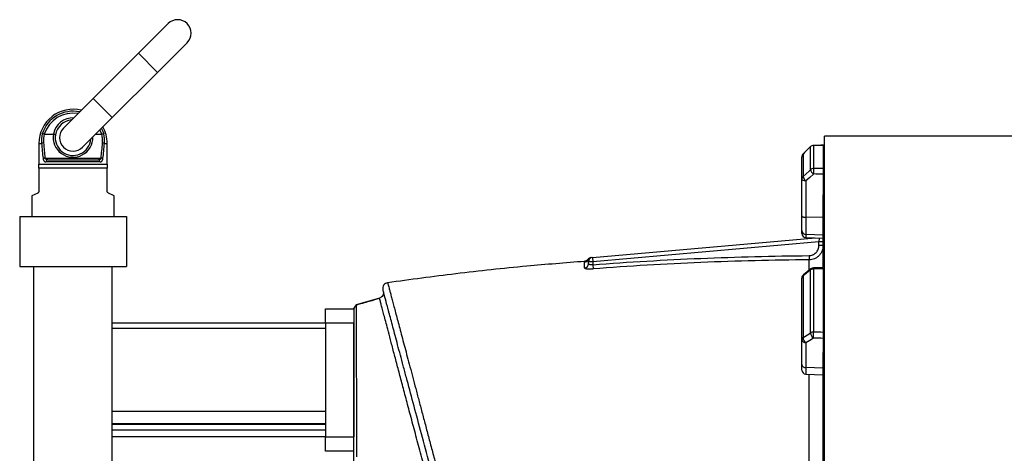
# Model space of a CAD drawing. Header units: millimetres. Extents: x 896 to 16363, y 4675 to 12925.
# Tile 5 of 14: x 1301 to 4763, y 9517 to 11043. Entities that reach past the tile are written whole.
import ezdxf

# ---------------------------------------------------------------- set-up
doc = ezdxf.new("R2010")
doc.units = ezdxf.units.MM
doc.header["$LTSCALE"] = 5

msp = doc.modelspace()

# ---------------------------------------------------------------- linework, layer by layer
at = {"color": 7, "linetype": 'Continuous', "lineweight": 25}
for p, q in [((1822.3, 11029), (1718, 10924.7)), ((1785.2, 10857.5), (1889.5, 10961.8)), ((1718, 10924.7), (1558.9, 10765.6)), ((1626.1, 10698.4), (1785.2, 10857.5)), ((1558.9, 10765.6), (1454.6, 10661.3)), ((1521.8, 10594.1), (1626.1, 10698.4)), ((1387.3, 10640.2), (1419.1, 10640.2)), ((1567.9, 10640.2), (1589.2, 10640.2)), ((12550.7, 10632.7), (4130.7, 10632.7)), ((4130.7, 8675.2), (4130.7, 10632.7)), ((1368.2, 10607.7), (1368.2, 10535.2)), ((1608.2, 10535.2), (1608.2, 10607.7)), ((4081.4, 10596.4), (4055.2, 10570.4)), ((4081.4, 10596.4), (4055.2, 10570.4)), ((4081.3, 10515.1), (4081.3, 10596.2)), ((4091.9, 10600.5), (4091.9, 10519.3)), ((4125.7, 10600.8), (4125.7, 10518.9)), ((4050.7, 10480.8), (4050.7, 10559.8)), ((4055.1, 10570.2), (4055.1, 10490.8)), ((4130.7, 10559.8), (4125.7, 10559.8)), ((1368.2, 10535.2), (1608.2, 10535.2)), ((1389.5, 10556.3), (1586.9, 10556.3)), ((1583.3, 10542.7), (1393.2, 10542.7)), ((1399.1, 10550.2), (1577.3, 10550.2)), ((1608.2, 10520.2), (1368.2, 10520.2)), ((1368.2, 10520.2), (1368.2, 10439.8)), ((1608.2, 10439.8), (1608.2, 10520.2)), ((4125.7, 10499.6), (4125.7, 10426.8)), ((4050.7, 10352.7), (4050.7, 10480.8)), ((4065.2, 10475.7), (4065.2, 10347.6)), ((4130.7, 10480.8), (4125.7, 10480.8)), ((1364.1, 10433.1), (1343.2, 10422.7)), ((1343.2, 10422.7), (1343.2, 10350.2)), ((1633.2, 10422.7), (1612.4, 10433.1)), ((1633.2, 10350.2), (1633.2, 10422.7)), ((4125.7, 10432.6), (4130.7, 10437.3)), ((4125.7, 10172), (4125.7, 10426.8)), ((4050.7, 10300.9), (4050.7, 10352.7)), ((1300.7, 10350.2), (1675.7, 10350.2)), ((1300.7, 10350.2), (1300.7, 10175.2)), ((1675.7, 10350.2), (1675.7, 10175.2)), ((4125.7, 10346.8), (4065.2, 10347.6)), ((4065.2, 10347.6), (4065.2, 10286.7)), ((4050.7, 10291.1), (4050.7, 10300.9)), ((4125.7, 10284.7), (4065.2, 10286.7)), ((3314.4, 10206.4), (4098.4, 10275)), ((4110.7, 10261), (3315.7, 10191.5)), ((4065.2, 10276.1), (4125.7, 10274)), ((4110.7, 10248.4), (4110.7, 10261)), ((4125.7, 10261), (4110.7, 10261)), ((4125.7, 10248.4), (4110.7, 10248.4)), ((3298.5, 10199.2), (3298.5, 10199.2)), ((3315.7, 10191.5), (3300.7, 10191.5)), ((3300.7, 10184.4), (3300.7, 10191.5)), ((3314.4, 10206.4), (3315.7, 10191.5)), ((3315.7, 10191.5), (3315.7, 10181)), ((3315.7, 10181), (3316.8, 10166.3)), ((4076, 10212.8), (4076.1, 10198.1)), ((1300.7, 10175.2), (1675.7, 10175.2)), ((1350.7, 8154), (1350.7, 10175.2)), ((1625.7, 9395.8), (1625.7, 10175.2)), ((4082.7, 10166.2), (4056.4, 10145.6)), ((4081.3, 9941.1), (4081.3, 10162.6)), ((4091.9, 10165.9), (4091.9, 9943.9)), ((4125.7, 10166.7), (4125.7, 9943)), ((4050.7, 9918), (4050.7, 10133.8)), ((4055.1, 10141.9), (4055.1, 9924.9)), ((4130.7, 10133.8), (4125.7, 10133.8)), ((2483.4, 10039.9), (2475.7, 10028.6)), ((2565.3, 10063.1), (2483.4, 10039.9)), ((2375.7, 10025.2), (2475.7, 10025.2)), ((2375.7, 9975.2), (2375.7, 10025.2)), ((2475.7, 10026.1), (2475.7, 10027.6)), ((2475.7, 10025.2), (2475.7, 9975.2)), ((2375.7, 9975.2), (1625.7, 9975.2)), ((2475.7, 9975.2), (2375.7, 9975.2)), ((2375.7, 9975.2), (2375.7, 9575.2)), ((2475.7, 9975.2), (2475.7, 9575.2)), ((2375.7, 9956.7), (1625.7, 9956.7)), ((4050.7, 9830.4), (4050.7, 9918)), ((4065.2, 9906.5), (4065.2, 9818.9)), ((4125.7, 9921.8), (4125.7, 9872)), ((4130.7, 9918), (4125.7, 9918)), ((4125.7, 9885.1), (4130.7, 9888.3)), ((4125.7, 9344.9), (4125.7, 9872)), ((4050.7, 9810.4), (4050.7, 9830.4)), ((4125.7, 9817.3), (4065.2, 9818.9)), ((4065.2, 9795.4), (4125.7, 9793.3)), ((2375.7, 9664.9), (1625.7, 9664.9)), ((2375.7, 9620.8), (1625.7, 9620.8)), ((2375.7, 9618.6), (1625.7, 9618.6)), ((2375.7, 9598.6), (1625.7, 9598.6)), ((2375.7, 9575.2), (1625.7, 9575.2)), ((2375.7, 9575.2), (2475.7, 9575.2)), ((2375.7, 9525.2), (2375.7, 9575.2)), ((2475.7, 9525.2), (2375.7, 9525.2))]:
    msp.add_line(p, q, dxfattribs=at)
at = {"color": 8, "linetype": 'Continuous', "lineweight": 25}
for p, q in [((1718, 10924.7), (1785.2, 10857.5)), ((1558.9, 10765.6), (1626.1, 10698.4)), ((1368.2, 10607.7), (1377.6, 10607.7)), ((1598.8, 10607.7), (1608.2, 10607.7)), ((4081.3, 10596.2), (4081.4, 10596.4)), ((4091.9, 10600.5), (4091.8, 10600.8)), ((4055.1, 10570.2), (4055.2, 10570.5)), ((4065.2, 10286.7), (4065.2, 10276.1)), ((4111.9, 10274.5), (4110.7, 10261)), ((4065.2, 9818.9), (4065.2, 9795.4))]:
    msp.add_line(p, q, dxfattribs=at)
at = {"color": 8, "linetype": 'Continuous', "lineweight": 25, "flags": 128}
for points in [[(1589.2, 10640.2), (1584, 10653.3), (1583, 10655.3)], [(1588.2, 10660.6), (1591, 10655), (1596.2, 10641.6)]]:
    msp.add_lwpolyline(points, dxfattribs=at)
at = {"color": 7, "linetype": 'Continuous', "lineweight": 25, "flags": 128}
for points in [[(4081.3, 10596.2), (4060.1, 10575.2), (4055.1, 10570.2)], [(4126.4, 10601), (4117.7, 10600.9), (4091.8, 10600.8)], [(4055.1, 10490.8), (4076.3, 10510.5), (4081.3, 10515.1)], [(4091.4, 10500), (4078.6, 10488.1), (4065.2, 10475.7)], [(4065.2, 10475.7), (4062.3, 10475.8), (4059.6, 10476.1), (4057.1, 10476.6), (4054.9, 10477.3), (4053.1, 10478), (4051.8, 10478.9), (4051, 10479.8), (4050.7, 10480.8)], [(4050.7, 10352.7), (4051, 10351.7), (4051.8, 10350.8), (4053.1, 10349.9), (4054.9, 10349.1), (4057.1, 10348.5), (4059.6, 10348), (4062.3, 10347.7), (4065.2, 10347.6)], [(4081.3, 10162.6), (4060.1, 10145.8), (4055.1, 10141.9)], [(4126.1, 10170.3), (4117.5, 10170.1), (4091.6, 10169.5)], [(2483.3, 10037.7), (2483.3, 10037), (2483.2, 10028.1), (2483.2, 10013.5), (2483.2, 9993.2), (2483.4, 9967.3), (2483.5, 9935.8), (2483.7, 9898.6), (2483.9, 9856.3), (2484.2, 9809.2), (2484.4, 9757.4), (2484.6, 9700.7), (2484.9, 9639.2), (2485.1, 9573.7), (2485.2, 9504.8)], [(4055.1, 9924.9), (4076.3, 9938), (4081.3, 9941.1)], [(4091.4, 9922.7), (4091.4, 9924.8), (4091.4, 9927.3), (4091.5, 9930), (4091.6, 9932.9), (4091.6, 9935.9), (4091.7, 9938.8), (4091.8, 9941.5), (4091.9, 9943.9)], [(4091.4, 9922.7), (4078.6, 9914.8), (4065.2, 9906.5)]]:
    msp.add_lwpolyline(points, dxfattribs=at)
at = {"color": 7, "linetype": 'Continuous', "lineweight": 25}
for centre, radius, start, end in [((1855.9, 10995.4), 47.5, 315, 135), ((1488.2, 10607.7), 120, 75.9096, 180), ((1488.2, 10627.7), 62.5, 94.4642, 170.3138), ((1488.2, 10607.7), 120, 0, 28.8602), ((1484.2, 10616.4), 107, 166.3917, 184.6809), ((1484.5, 10617.3), 100.3, 166.7781, 184.6812), ((1488.2, 10627.7), 62.5, 170.3138, 355.5358), ((1488.2, 10627.7), 47.5, 135, 315), ((1491.9, 10617.3), 100.3, 355.3188, 13.2219), ((1492.2, 10616.4), 107, 355.3191, 13.6083), ((1385.3, 10588.1), 21, 92.0498, 111.3532), ((1591.1, 10588.1), 21, 68.6468, 87.9502), ((4091.9, 10585.4), 15.1, 89.92, 134.4128), ((4091.9, 10585.8), 15, 90.3612, 134.7449), ((4065.7, 10559.8), 15, 134.7456, 180), ((4065.3, 10559.8), 14.6, 134.4052, 179.9154), ((1391.2, 10532.6), 23.8, 94.1261, 110.4177), ((1400, 10543.4), 6.86, 97.3922, 185.8486), ((1576.4, 10543.4), 6.86, 354.1514, 82.6078), ((1585.2, 10532.6), 23.8, 69.5823, 85.8739), ((4064.5, 10480.7), 13.7, 132.8612, 179.6783), ((4084, 10499.1), 30, 196.0931, 231.299), ((4091.9, 10503.8), 15.5, 89.7299, 132.9029), ((4110.2, 10523.5), 30.1, 196.1071, 231.2921), ((4362, 10502.3), 270.6, 176.4027, 180.4831), ((4065.3, 10301.3), 14.6, 181.5265, 269.5857), ((4065.7, 10291.1), 15, 180, 268), ((3285.7, 10205.2), 15, 274.3624, 331.9389), ((3285.9, 10184.5), 14.9, 273.8844, 359.5793), ((3310.7, 10191), 15, 95.001, 146.2087), ((3312.2, 10191.2), 15, 95.0057, 152.0958), ((3315.7, 10191.5), 15, 95, 180), ((4065.7, 10133.8), 15, 128.2634, 180), ((4091.7, 10148.3), 17.6, 89.1148, 125.8997), ((4091.9, 10154.5), 15, 91.2966, 128.2627), ((2597.1, 10097.8), 20, 98.0661, 195.1335), ((4061, 10133.4), 10.3, 124.8882, 178.0031), ((4091.6, 9924.1), 19.8, 88.9112, 121.1436), ((4105, 9942.1), 23.7, 182.4968, 235.0586), ((4059.2, 9917.4), 8.51, 118.7721, 176.0979), ((4064, 9920), 13.5, 188.2348, 274.9179), ((4078.7, 9925.9), 23.6, 182.4821, 235.0611), ((4064, 9832.3), 13.5, 188.2348, 274.9179), ((4065.7, 9810.4), 15, 180, 268)]:
    msp.add_arc(centre, radius, start, end, dxfattribs=at)
at = {"color": 8, "linetype": 'Continuous', "lineweight": 25}
for centre, radius, start, end in [((1488.2, 10607.7), 113.1, 78.014, 162.5663), ((1488.2, 10607.7), 106.1, 80.5327, 162.1568), ((1488.2, 10627.7), 70, 87.7321, 169.7303), ((1488.2, 10629.1), 70, 170.9021, 1.1294), ((4059.3, 10142.5), 4.27, 132.9585, 187.8216), ((4085.6, 10163.1), 4.27, 133.0169, 187.7851), ((4076, 10166.2), 15.9, 358.9529, 11.9062)]:
    msp.add_arc(centre, radius, start, end, dxfattribs=at)
at = {"color": 7, "linetype": 'Continuous', "lineweight": 25}
for centre, major_axis, ratio, start_param, end_param in [((1488.2, 10832.3), (0, 578.6), 0.207407, 1.969536, 2.071025), ((1488.2, 10833.8), (0, 578.6), 0.194444, 1.969536, 2.071025), ((1488.2, 10833.8), (0, 578.6), 0.194444, 4.212161, 4.313649), ((1488.2, 10832.3), (0, 578.6), 0.207407, 4.212161, 4.313649), ((4480.5, 8675.2), (55625.9, 340.3), 0.034655, 1.576963, 1.57757), ((4480, 8670.1), (55625.9, -665.1), 0.03281, 1.577558, 1.578174), ((4480.5, 8675.2), (55625.9, -670.2), 0.033063, 1.577573, 1.578181), ((4480.5, 8675.2), (55625.9, 1259.2), 0.026944, 1.576565, 1.577172), ((4480.5, 8675.2), (55625.9, -1500.3), 0.022604, 1.577784, 1.578392), ((4480, 8663.7), (55625.9, -1488.8), 0.022431, 1.577766, 1.578383)]:
    msp.add_ellipse(centre, major_axis=major_axis, ratio=ratio, start_param=start_param, end_param=end_param, dxfattribs=at)
for points, knots in [([(1386.9, 10640.2), (1386.1, 10640.4), (1385.4, 10640.6), (1384.1, 10641), (1383.4, 10641.1), (1382.3, 10641.3), (1381.8, 10641.4), (1380.9, 10641.6), (1380.5, 10641.6), (1380.3, 10641.6)], [0, 0, 0, 0, 0.25, 0.25, 0.5, 0.5, 0.75, 0.75, 1, 1, 1, 1]), ([(1419.3, 10640.2), (1419.8, 10640.1), (1420.3, 10640), (1421.2, 10639.8), (1421.7, 10639.7), (1422.6, 10639.5), (1423, 10639.5), (1423.8, 10639.3), (1424.2, 10639.2), (1425.2, 10638.9), (1425.7, 10638.7), (1426.4, 10638.4), (1426.6, 10638.3), (1426.6, 10638.2)], [0, 0, 0, 0, 0.125, 0.125, 0.25, 0.25, 0.375, 0.375, 0.5, 0.5, 0.75, 0.75, 1, 1, 1, 1]), ([(1589.6, 10640.2), (1590.3, 10640.4), (1591, 10640.6), (1592.3, 10641), (1593, 10641.1), (1594.1, 10641.3), (1594.7, 10641.4), (1595.5, 10641.6), (1595.9, 10641.6), (1596.2, 10641.6)], [0, 0, 0, 0, 0.25, 0.25, 0.5, 0.5, 0.75, 0.75, 1, 1, 1, 1]), ([(1382.9, 10554.8), (1383, 10553.8), (1383.2, 10552.9), (1383.6, 10551.1), (1383.9, 10550.2), (1384.5, 10548.7), (1384.9, 10548), (1385.7, 10546.7), (1386.1, 10546.1), (1387, 10545.1), (1387.5, 10544.7), (1388.6, 10543.9), (1389.1, 10543.6), (1390.8, 10542.9), (1391.9, 10542.7), (1393.2, 10542.7)], [0, 0, 0, 0, 0.125, 0.125, 0.25, 0.25, 0.375, 0.375, 0.5, 0.5, 0.625, 0.625, 0.75, 0.75, 1, 1, 1, 1]), ([(1399.1, 10550.2), (1398.1, 10550.2), (1397.1, 10550.3), (1395.2, 10550.7), (1394.2, 10551), (1392.5, 10551.9), (1391.7, 10552.5), (1390.6, 10553.7), (1390.3, 10554.1), (1389.8, 10555.1), (1389.6, 10555.7), (1389.5, 10556.3)], [0, 0, 0, 0, 0.25, 0.25, 0.5, 0.5, 0.75, 0.75, 0.875, 0.875, 1, 1, 1, 1]), ([(1586.9, 10556.3), (1586.8, 10555.7), (1586.6, 10555.1), (1586.1, 10554.1), (1585.8, 10553.7), (1584.8, 10552.5), (1584, 10551.9), (1582.2, 10551), (1581.3, 10550.7), (1579.3, 10550.3), (1578.3, 10550.2), (1577.3, 10550.2)], [0, 0, 0, 0, 0.125, 0.125, 0.25, 0.25, 0.5, 0.5, 0.75, 0.75, 1, 1, 1, 1]), ([(1583.3, 10542.7), (1584.5, 10542.7), (1585.7, 10542.9), (1587.9, 10543.9), (1588.9, 10544.6), (1590.3, 10546.1), (1590.8, 10546.7), (1591.5, 10548), (1591.9, 10548.7), (1592.5, 10550.3), (1592.8, 10551.1), (1593.2, 10552.9), (1593.4, 10553.8), (1593.5, 10554.8)], [0, 0, 0, 0, 0.25, 0.25, 0.5, 0.5, 0.625, 0.625, 0.75, 0.75, 0.875, 0.875, 1, 1, 1, 1]), ([(4125.7, 10518.9), (4125.7, 10518.5), (4125.7, 10518.1), (4125.7, 10517.1), (4125.7, 10516.5), (4125.7, 10515.2), (4125.7, 10514.5), (4125.7, 10512.9), (4125.7, 10512), (4125.7, 10510.2), (4125.7, 10509.3), (4125.7, 10507.4), (4125.7, 10506.4), (4125.7, 10504.5), (4125.7, 10503.5), (4125.7, 10501.5), (4125.7, 10500.6), (4125.7, 10499.6)], [0, 0, 0, 0, 0.125, 0.125, 0.25, 0.25, 0.375, 0.375, 0.5, 0.5, 0.625, 0.625, 0.75, 0.75, 0.875, 0.875, 1, 1, 1, 1]), ([(1368.2, 10439.8), (1368.2, 10439.4), (1368.2, 10438.9), (1368, 10438.1), (1367.9, 10437.6), (1367.6, 10436.9), (1367.5, 10436.5), (1367.1, 10435.9), (1366.9, 10435.6), (1366.3, 10434.8), (1365.9, 10434.3), (1365, 10433.6), (1364.5, 10433.4), (1364.1, 10433.1)], [0, 0, 0, 0, 0.125, 0.125, 0.25, 0.25, 0.375, 0.375, 0.5, 0.5, 0.75, 0.75, 1, 1, 1, 1]), ([(1612.4, 10433.1), (1611.9, 10433.4), (1611.5, 10433.6), (1610.6, 10434.3), (1610.1, 10434.8), (1609.3, 10435.8), (1609, 10436.5), (1608.4, 10438), (1608.2, 10438.9), (1608.2, 10439.8)], [0, 0, 0, 0, 0.25, 0.25, 0.5, 0.5, 0.75, 0.75, 1, 1, 1, 1]), ([(4076, 10212.8), (4078.3, 10212.8), (4080.6, 10213.1), (4085.1, 10214), (4087.3, 10214.7), (4090.5, 10216.1), (4091.5, 10216.6), (4093.5, 10217.7), (4094.5, 10218.3), (4097.3, 10220.3), (4099.1, 10221.8), (4102.3, 10225.1), (4103.7, 10226.9), (4106.2, 10230.8), (4107.3, 10232.8), (4108.5, 10236), (4108.9, 10237.1), (4109.6, 10239.3), (4109.8, 10240.4), (4110.5, 10243.8), (4110.7, 10246.1), (4110.7, 10248.4)], [0, 0, 0, 0, 0.125, 0.125, 0.25, 0.25, 0.3125, 0.3125, 0.375, 0.375, 0.5, 0.5, 0.625, 0.625, 0.75, 0.75, 0.8125, 0.8125, 0.875, 0.875, 1, 1, 1, 1]), ([(4125.7, 10248.4), (4125.7, 10245.1), (4125.4, 10241.9), (4124.5, 10237.1), (4124.1, 10235.5), (4123.1, 10232.4), (4122.6, 10230.8), (4120.7, 10226.3), (4119.2, 10223.4), (4115.7, 10218), (4113.6, 10215.4), (4109, 10210.7), (4106.5, 10208.6), (4102.5, 10205.9), (4101.1, 10205), (4098.2, 10203.4), (4096.7, 10202.7), (4092.2, 10200.8), (4089.1, 10199.8), (4082.7, 10198.4), (4079.4, 10198.1), (4076.1, 10198.1)], [0, 0, 0, 0, 0.125, 0.125, 0.1875, 0.1875, 0.25, 0.25, 0.375, 0.375, 0.5, 0.5, 0.625, 0.625, 0.6875, 0.6875, 0.75, 0.75, 0.875, 0.875, 1, 1, 1, 1]), ([(3287.1, 10192.6), (3219.3, 10187.2), (3068.2, 10175.1), (2837.1, 10150.2), (2674.2, 10128.3), (2594.3, 10117.5)], [0, 0, 0, 0, 0.292706, 0.652703, 1, 1, 1, 1]), ([(3298.2, 10199.4), (3297.7, 10198.8), (3296.8, 10197.5), (3294.1, 10195.2), (3290.7, 10193.5), (3288.2, 10193.3), (3287.1, 10193.2)], [0, 0, 0, 0, 0.225487, 0.486338, 0.77342, 1, 1, 1, 1]), ([(3315.7, 10181), (3314.7, 10180.8), (3313.7, 10180.7), (3311.8, 10180.6), (3310.8, 10180.6), (3308.9, 10180.6), (3308.1, 10180.6), (3306.4, 10180.8), (3305.7, 10181), (3303.6, 10181.5), (3302.5, 10182), (3301.4, 10182.8), (3301.2, 10183.1), (3300.8, 10183.8), (3300.7, 10184.1), (3300.7, 10184.4)], [0, 0, 0, 0, 0.125, 0.125, 0.25, 0.25, 0.375, 0.375, 0.5, 0.5, 0.75, 0.75, 0.875, 0.875, 1, 1, 1, 1]), ([(3315.7, 10181), (3379, 10185.8), (3442.3, 10190), (3568.9, 10197.5), (3632.2, 10200.6), (3822.3, 10208.6), (3949.1, 10211.8), (4076, 10212.8)], [0, 0, 0, 0, 0.25, 0.25, 0.5, 0.5, 1, 1, 1, 1]), ([(4076.1, 10198.1), (3949.4, 10197), (3822.8, 10193.9), (3632.9, 10185.9), (3569.7, 10182.8), (3443.2, 10175.3), (3380, 10171.1), (3316.8, 10166.3)], [0, 0, 0, 0, 0.5, 0.5, 0.75, 0.75, 1, 1, 1, 1]), ([(3286.9, 10169.7), (3286.9, 10169.4), (3287.1, 10169), (3287.6, 10168.5), (3287.9, 10168.4), (3288.4, 10168.1), (3288.8, 10167.9), (3289.9, 10167.5), (3290.8, 10167.3), (3293, 10166.8), (3294.2, 10166.6), (3296.3, 10166.4), (3297, 10166.3), (3298.6, 10166.2), (3299.4, 10166.1), (3301.8, 10166), (3303.5, 10165.9), (3306.3, 10165.9), (3307.2, 10165.9), (3309.1, 10165.9), (3310, 10166), (3312.9, 10166.1), (3314.8, 10166.2), (3316.8, 10166.3)], [0, 0, 0, 0, 0.125, 0.125, 0.1875, 0.1875, 0.25, 0.25, 0.375, 0.375, 0.5, 0.5, 0.5625, 0.5625, 0.625, 0.625, 0.75, 0.75, 0.8125, 0.8125, 0.875, 0.875, 1, 1, 1, 1]), ([(4125.7, 10170), (4125.7, 10170.1), (4125.7, 10170.3), (4125.7, 10169), (4125.7, 10167.3), (4125.7, 10166.7)], [0, 0, 0, 0, 0.197143, 0.675439, 1, 1, 1, 1]), ([(2579.1, 10087.6), (2579.5, 10085.1), (2580.2, 10079.9), (2577.6, 10072.4), (2572.5, 10066.2), (2567.7, 10064.2), (2565.3, 10063.2)], [0, 0, 0, 0, 0.2499827, 0.4999767, 0.7499823, 1, 1, 1, 1]), ([(3355.4, 7190.4), (3353.4, 7197.9), (3350.8, 7207.6), (3344.5, 7231.2), (3340.7, 7245.1), (3334.3, 7269.2), (3332, 7277.8), (3328.3, 7291.4), (3327.1, 7296.1), (3324.5, 7305.7), (3323.2, 7310.7), (3316.4, 7335.9), (3310.5, 7357.9), (3297.8, 7405.3), (3291, 7430.7), (3276.5, 7484.8), (3268.8, 7513.5), (3256.6, 7559), (3252.5, 7574.6), (3246, 7598.6), (3243.8, 7606.7), (3239.5, 7623.1), (3237.2, 7631.3), (3226.1, 7673), (3216.8, 7707.5), (3197.8, 7778.7), (3187.9, 7815.4), (3167.6, 7891.1), (3157.2, 7930), (3143.8, 7980), (3141.1, 7990.1), (3135.7, 8010.4), (3132.9, 8020.6), (3124.7, 8051.4), (3119.2, 8072), (3102.4, 8134.4), (3091.2, 8176.5), (3068.3, 8261.7), (3056.8, 8304.9), (3033.4, 8392.2), (3021.5, 8436.4), (3006.5, 8492.4), (3003.5, 8503.6), (2997.5, 8526), (2994.5, 8537.2), (2985.6, 8570.7), (2979.6, 8593), (2961.7, 8659.7), (2949.8, 8704.1), (2926.1, 8792.5), (2914.3, 8836.5), (2896.7, 8902.3), (2890.8, 8924.2), (2882, 8957), (2879.1, 8967.9), (2873.3, 8989.8), (2870.3, 9000.7), (2855.8, 9054.9), (2844.4, 9097.4), (2822, 9180.9), (2811.1, 9221.8), (2789.6, 9302.1), (2779, 9341.5), (2763.5, 9399.3), (2758.4, 9418.4), (2750.8, 9446.7), (2748.3, 9456.1), (2743.3, 9474.6), (2740.9, 9483.8), (2728.7, 9529.4), (2719.3, 9564.4), (2701.2, 9631.9), (2692.5, 9664.3), (2675.9, 9726.3), (2668, 9755.9), (2658.5, 9791.1), (2656.7, 9798.1), (2653, 9811.7), (2651.2, 9818.5), (2645.9, 9838.3), (2642.5, 9851), (2632.6, 9887.8), (2626.5, 9910.5), (2615.4, 9952.2), (2610.3, 9971.3), (2603.4, 9996.9), (2601.2, 10005), (2598.2, 10016.4), (2597.2, 10020), (2595.3, 10027.1), (2594.4, 10030.5), (2590, 10046.7), (2587.1, 10057.6), (2582.5, 10075), (2580.7, 10081.5), (2578.3, 10090.4), (2577.7, 10092.6), (2577.7, 10092.6)], [0, 0, 0, 0, 0.03125, 0.03125, 0.0625, 0.0625, 0.078125, 0.078125, 0.085937, 0.085937, 0.09375, 0.09375, 0.125, 0.125, 0.15625, 0.15625, 0.1875, 0.1875, 0.203125, 0.203125, 0.210937, 0.210937, 0.21875, 0.21875, 0.25, 0.25, 0.28125, 0.28125, 0.3125, 0.3125, 0.320312, 0.320312, 0.328125, 0.328125, 0.34375, 0.34375, 0.375, 0.375, 0.40625, 0.40625, 0.4375, 0.4375, 0.445312, 0.445312, 0.453125, 0.453125, 0.46875, 0.46875, 0.5, 0.5, 0.53125, 0.53125, 0.546875, 0.546875, 0.554687, 0.554687, 0.5625, 0.5625, 0.59375, 0.59375, 0.625, 0.625, 0.65625, 0.65625, 0.671875, 0.671875, 0.679687, 0.679687, 0.6875, 0.6875, 0.71875, 0.71875, 0.75, 0.75, 0.78125, 0.78125, 0.789062, 0.789062, 0.796875, 0.796875, 0.8125, 0.8125, 0.84375, 0.84375, 0.875, 0.875, 0.890625, 0.890625, 0.898437, 0.898437, 0.90625, 0.90625, 0.9375, 0.9375, 0.96875, 0.96875, 1, 1, 1, 1]), ([(2565.7, 10062.1), (2553.7, 10058.6), (2526.2, 10050.6), (2498.6, 10042.7), (2483.1, 10038.2)], [0, 0, 0, 0, 0.437305, 1, 1, 1, 1]), ([(2483.3, 10039.4), (2482.1, 10037.6), (2479.5, 10033.8), (2477, 10030.1), (2475.7, 10028.3)], [0, 0, 0, 0, 0.499977, 1, 1, 1, 1]), ([(2483.3, 10039.4), (2482.1, 10037.6), (2479.5, 10033.8), (2477, 10030.1), (2475.7, 10028.3)], [0, 0, 0, 0, 0.499977, 1, 1, 1, 1]), ([(2475.7, 7376.1), (2475.7, 7381.7), (2475.7, 7395.6), (2475.7, 7424.2), (2475.7, 7460.5), (2475.7, 7502.3), (2475.7, 7549), (2475.7, 7600.6), (2475.7, 7656.9), (2475.7, 7717.5), (2475.7, 7782), (2475.7, 7850.3), (2475.7, 7922.2), (2475.7, 7997.4), (2475.7, 8075.6), (2475.7, 8156.4), (2475.7, 8239.4), (2475.7, 8324.3), (2475.7, 8410.5), (2475.7, 8497.8), (2475.7, 8585.8), (2475.7, 8674.3), (2475.7, 8762.9), (2475.7, 8851.3), (2475.7, 8938.7), (2475.7, 9024.8), (2475.7, 9109.3), (2475.7, 9192.1), (2475.7, 9272.8), (2475.7, 9351.2), (2475.7, 9426.5), (2475.7, 9498.6), (2475.7, 9567), (2475.7, 9631.8), (2475.7, 9692.5), (2475.7, 9748.8), (2475.7, 9800.6), (2475.7, 9847.6), (2475.7, 9889.6), (2475.7, 9926.1), (2475.7, 9954.7), (2475.7, 9968.7), (2475.7, 9974.3)], [0, 0, 0, 0, 0.017294, 0.042759, 0.068113, 0.093409, 0.118756, 0.14425, 0.169688, 0.195178, 0.22052, 0.245819, 0.271185, 0.296627, 0.322031, 0.34751, 0.372939, 0.398323, 0.423771, 0.449136, 0.474459, 0.499848, 0.525361, 0.550796, 0.576263, 0.601604, 0.62689, 0.652229, 0.67769, 0.703121, 0.728631, 0.754005, 0.779339, 0.804739, 0.830175, 0.855544, 0.880955, 0.906432, 0.93184, 0.95729, 0.982657, 1, 1, 1, 1]), ([(4125.7, 9943), (4125.7, 9942.2), (4125.7, 9941.4), (4125.7, 9939.7), (4125.7, 9938.8), (4125.7, 9936.9), (4125.7, 9936), (4125.7, 9934), (4125.7, 9933), (4125.7, 9931), (4125.7, 9930.1), (4125.7, 9928.2), (4125.7, 9927.3), (4125.7, 9925.5), (4125.7, 9924.7), (4125.7, 9923.1), (4125.7, 9922.4), (4125.7, 9921.8)], [0, 0, 0, 0, 0.125, 0.125, 0.25, 0.25, 0.375, 0.375, 0.5, 0.5, 0.625, 0.625, 0.75, 0.75, 0.875, 0.875, 1, 1, 1, 1])]:
    msp.add_open_spline(points, degree=3, knots=knots, dxfattribs=at)
for points in [[(1387.3, 10640.2), (1387.1, 10640.2), (1387, 10640.2), (1386.9, 10640.2)], [(1419.1, 10640.2), (1419.2, 10640.2), (1419.3, 10640.2), (1419.3, 10640.2)], [(1589.6, 10640.2), (1589.4, 10640.2), (1589.3, 10640.2), (1589.2, 10640.2)], [(1368.2, 10520.2), (1368.2, 10525.9), (1368.2, 10531), (1368.2, 10535.2)], [(1608.2, 10535.2), (1608.2, 10531), (1608.2, 10525.9), (1608.2, 10520.2)], [(3286.9, 10169.7), (3286.9, 10179.9), (3286.9, 10186.7), (3286.9, 10190.3)]]:
    msp.add_open_spline(points, degree=3, dxfattribs=at)
at = {"color": 8, "linetype": 'Continuous', "lineweight": 25}
for points, knots in [([(3286.9, 10190.3), (3287, 10191.9), (3287.2, 10193.6), (3287.1, 10192.9), (3287.1, 10192.9)], [0, 0, 0, 0, 0.925989, 1, 1, 1, 1]), ([(3299, 10198.2), (3298.8, 10198.5), (3298.4, 10199.2), (3298.4, 10199.2), (3298.5, 10199.2)], [0, 0, 0, 0, 0.36673, 1, 1, 1, 1]), ([(3300.7, 10191.6), (3300.5, 10193.1), (3300.2, 10196), (3299.4, 10197.5), (3299, 10198.2)], [0, 0, 0, 0, 0.528299, 1, 1, 1, 1]), ([(4076.3, 10161.2), (4076.3, 10168.1), (4076.2, 10182.4), (4076.1, 10192.7), (4076.1, 10198.1)], [0, 0, 0, 0, 0.479126, 1, 1, 1, 1]), ([(2594.3, 10117.6), (2594.3, 10117.6), (2594.1, 10118.1), (2594.5, 10116.6), (2595.4, 10113.2), (2597.1, 10107.1), (2599.4, 10098.5), (2602.3, 10087.4), (2606, 10073.7), (2610.3, 10057.5), (2615.2, 10039), (2620.7, 10018.4), (2626.7, 9995.8), (2633.3, 9971), (2640.5, 9943.9), (2648.3, 9914.4), (2656.8, 9882.6), (2665.8, 9848.6), (2675.3, 9812.7), (2685.3, 9775.1), (2695.7, 9735.7), (2706.6, 9694.5), (2718, 9651.3), (2730, 9606.1), (2742.4, 9559), (2755.3, 9510.3), (2768.7, 9459.8), (2782.4, 9407.6), (2796.7, 9353.8), (2811.2, 9298.7), (2826.2, 9242), (2841.6, 9183.8), (2857.4, 9124.1), (2873.5, 9063.4), (2889.7, 9002), (2906.1, 8940.1), (2922.5, 8877.8), (2939.2, 8814.9), (2956.1, 8751), (2973.2, 8686.3), (2990.5, 8620.9), (3007.9, 8555.3), (3024.8, 8491.4), (3041.2, 8429.4), (3057.1, 8369.3), (3073, 8309.5), (3088.8, 8249.7), (3104.6, 8190.2), (3120.3, 8130.9), (3135.8, 8072.3), (3151.1, 8014.9), (3166, 7958.7), (3180.5, 7903.7), (3194.8, 7849.9), (3208.8, 7796.9), (3222.6, 7745), (3236, 7694.2), (3249.1, 7645), (3261.6, 7597.9), (3273.5, 7552.9), (3284.9, 7510), (3295.7, 7469.1), (3306.1, 7429.9), (3316, 7392.7), (3325.3, 7357.5), (3334, 7324.8), (3341.8, 7295.5), (3348.7, 7269.5), (3354.8, 7246.6), (3360.2, 7226.1), (3365, 7208), (3369.2, 7192.4), (3372.6, 7179.5), (3375.3, 7169.4), (3376.7, 7164.3), (3377.3, 7162.2), (3377.3, 7162)], [0, 0, 0, 0, 0.0000184, 0.0129758, 0.0259332, 0.0389827, 0.0520322, 0.0653705, 0.0787089, 0.092146, 0.1055832, 0.1185351, 0.131487, 0.1445268, 0.1575667, 0.1708784, 0.1841901, 0.1975935, 0.2109969, 0.2242416, 0.2374864, 0.2508169, 0.2641475, 0.2777417, 0.291336, 0.3050188, 0.3187015, 0.3325924, 0.3464833, 0.360466, 0.3744487, 0.3887212, 0.4029937, 0.4173667, 0.4317396, 0.4459513, 0.460163, 0.4744788, 0.4887946, 0.5034492, 0.5181037, 0.5328789, 0.5476541, 0.5613086, 0.5749631, 0.5887106, 0.6024581, 0.6164923, 0.6305267, 0.6446573, 0.6587879, 0.6727575, 0.686727, 0.700789, 0.7148509, 0.7292082, 0.7435654, 0.7580269, 0.7724882, 0.7866613, 0.8008343, 0.8151117, 0.8293891, 0.8440054, 0.8586217, 0.8733602, 0.8880985, 0.9016302, 0.9151619, 0.9287978, 0.9424337, 0.9564094, 0.9703849, 0.9844808, 0.9985773, 1, 1, 1, 1]), ([(2565.3, 10063.1), (2565.3, 10063.1), (2565.2, 10063.2), (2565.3, 10063), (2565.4, 10062.9)], [0, 0, 0, 0, 0.000014, 1, 1, 1, 1]), ([(3336.3, 7204.9), (3335.3, 7208.6), (3333.3, 7216), (3329.5, 7230.1), (3325.2, 7246.3), (3319.8, 7266.3), (3313.1, 7290.7), (3305.2, 7319.9), (3295, 7357.5), (3282.1, 7405), (3267.2, 7459.6), (3252.5, 7513.5), (3238.4, 7565.4), (3223.3, 7620.6), (3207.3, 7679.1), (3190.5, 7740.7), (3172.8, 7805.9), (3154.2, 7874.7), (3134.7, 7946.9), (3114.5, 8022), (3093.6, 8099.9), (3072, 8180.2), (3050.2, 8261.1), (3028.3, 8342.4), (3006.4, 8423.7), (2984.1, 8506.5), (2961.4, 8590.4), (2938.4, 8675.2), (2915.5, 8759.5), (2892.8, 8842.9), (2870.4, 8925.3), (2848.1, 9007.6), (2825.9, 9089.5), (2803.9, 9170.7), (2782.7, 9249.2), (2762.2, 9324.8), (2742.7, 9397.2), (2723.6, 9468.1), (2705.2, 9537), (2687.4, 9603.6), (2670.7, 9666.4), (2655.2, 9724.9), (2641, 9778.7), (2627.7, 9829.1), (2615.4, 9875.6), (2604.3, 9917.8), (2595.1, 9952.8), (2587.5, 9981.4), (2581.4, 10004.5), (2576.2, 10024.1), (2572, 10039.9), (2568.7, 10052), (2566.9, 10058.2), (2566, 10061.5), (2565.9, 10061.7), (2565.8, 10061.8)], [0, 0, 0, 0, 0.013039, 0.026077, 0.039222, 0.052368, 0.068463, 0.084572, 0.100672, 0.125331, 0.14999, 0.168877, 0.187776, 0.206663, 0.226018, 0.245387, 0.264742, 0.285056, 0.305385, 0.325699, 0.346607, 0.367531, 0.388439, 0.408693, 0.428962, 0.449216, 0.470044, 0.490888, 0.511715, 0.532199, 0.552699, 0.573183, 0.594272, 0.615379, 0.636468, 0.656755, 0.677057, 0.697344, 0.71823, 0.739134, 0.76002, 0.780111, 0.800222, 0.820312, 0.841209, 0.862129, 0.883026, 0.90029, 0.917567, 0.934831, 0.952592, 0.970368, 0.988129, 0.997313, 1, 1, 1, 1]), ([(4076.6, 9337.1), (4076.6, 9343), (4076.7, 9374.9), (4076.7, 9430.9), (4076.8, 9505.3), (4076.9, 9577.7), (4076.9, 9647.9), (4077, 9714.2), (4077, 9763.3), (4077, 9788.9), (4077, 9795)], [0, 0, 0, 0, 0.0340852, 0.1849268, 0.3356539, 0.4907124, 0.6458962, 0.8009557, 0.9525029, 1, 1, 1, 1])]:
    msp.add_open_spline(points, degree=3, knots=knots, dxfattribs=at)

doc.saveas('drawing.dxf')
